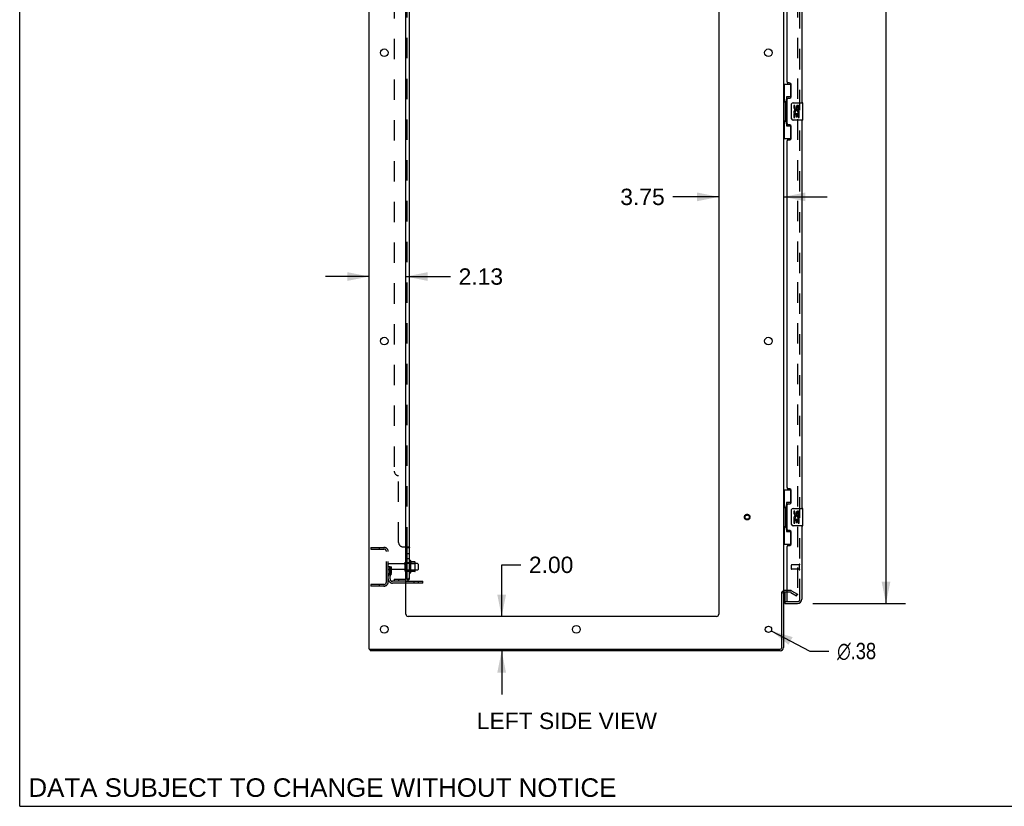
# Model space of a CAD drawing. Header units: inches. Extents: x 0 to 215, y 0 to 139.
# Tile 1 of 98: x 0 to 57, y 0 to 46. Entities that reach past the tile are written whole.
import ezdxf

# ---------------------------------------------------------------- set-up
doc = ezdxf.new("R2010")
doc.units = ezdxf.units.IN
doc.header["$LTSCALE"] = 11.804375
doc.header["$MEASUREMENT"] = 0
doc.linetypes.add('HIDDEN', pattern=[0.2, 0.1, -0.1])
doc.layers.get('0').update_dxf_attribs({"linetype": 'CONTINUOUS'})
for name, color, linetype in [('DEFAULT_2', 8, 'HIDDEN'), ('DIMENSIONS', 7, 'CONTINUOUS'), ('DOOR_ASSEMBLY', 7, 'CONTINUOUS'), ('SUBPANEL', 7, 'CONTINUOUS')]:
    doc.layers.add(name, color=color, linetype=linetype)
doc.styles.get("Standard").update_dxf_attribs({"font": 'arial.ttf'})
doc.styles.add('TEXTSTYLE_1', font='gdt', dxfattribs={"width": 0.8})
doc.dimstyles.new('DIMSTYLE_1', dxfattribs={"dimtxt": 0.946875, "dimasz": 1.2625, "dimexe": 0.09, "dimexo": 0.07, "dimgap": 0.0375, "dimtad": 0, "dimtih": 1, "dimtoh": 1, "dimzin": 4, "dimdsep": 46, "dimtxsty": 'Standard', "dimblk": '_FILLED', "dimblk1": '_FILLED', "dimblk2": '_FILLED', "dimcen": 0.09, "dimadec": 3, "dimazin": 1, "dimtfac": 1, "dimtdec": 3, "dimtofl": 0, "dimtmove": 0, "dimatfit": 3, "dimldrblk": '_FILLED', "dimfxl": 0, "dimtolj": 1, "dimtzin": 4, "dimarcsym": 0})
doc.dimstyles.new('DIMSTYLE_2', dxfattribs={"dimtxt": 0.946875, "dimasz": 1.2625, "dimexe": 0.09, "dimexo": 0.07, "dimgap": 0.09, "dimtad": 0, "dimtih": 1, "dimtoh": 1, "dimzin": 4, "dimdsep": 46, "dimtxsty": 'Standard', "dimblk": '_FILLED', "dimblk1": '_FILLED', "dimblk2": '_FILLED', "dimcen": 0.09, "dimadec": 3, "dimazin": 1, "dimtfac": 1, "dimtdec": 3, "dimtofl": 0, "dimtmove": 0, "dimatfit": 1, "dimldrblk": '_FILLED', "dimfxl": 0, "dimtolj": 1, "dimtzin": 4, "dimarcsym": 0})

# ---------------------------------------------------------------- blocks, each defined once
blk = doc.blocks.new('_FILLED')
at = {"color": 0, "linetype": 'ByBlock'}
blk.add_solid([(0, 0), (-1, 0.2), (-1, -0.2)], dxfattribs=at)
blk = doc.blocks.new('*D9')
at = {"layer": 'DIMENSIONS', "color": 2, "linetype": 'Continuous'}
for p, q in [((45.94, 92.251), (51.32, 92.251)), ((50.184, 92.251), (50.184, 53.317)), ((50.184, 11.751), (50.184, 50.003)), ((45.94, 11.751), (51.32, 11.751))]:
    blk.add_line(p, q, dxfattribs=at)
at = {"layer": 'DIMENSIONS', "color": 2, "linetype": 'Continuous', "xscale": 1.2625, "yscale": 1.2625, "zscale": 1.2625}
for p, rotation in [((50.184, 92.251), 90), ((50.184, 11.751), 270)]:
    blk.add_blockref('_FILLED', p, dxfattribs=dict(at, rotation=rotation))
at = {"layer": 'DIMENSIONS', "color": 2, "linetype": 'Continuous', "insert": (50.184, 52.843), "char_height": 0.9469, "width": 3.9635, "attachment_point": 2, "line_spacing_factor": 0.9}
blk.add_mtext('80.50\\PDOOR', dxfattribs=at)
blk = doc.blocks.new('*D15')
at = {"layer": 'DIMENSIONS', "color": 2, "linetype": 'Continuous'}
for p, q in [((27.92, 11.001), (27.92, 13.987)), ((27.92, 13.987), (29.024, 13.987)), ((27.92, 9.001), (27.92, 6.476))]:
    blk.add_line(p, q, dxfattribs=at)
at = {"layer": 'DIMENSIONS', "color": 2, "linetype": 'Continuous', "xscale": 1.2625, "yscale": 1.2625, "zscale": 1.2625}
for p, rotation in [((27.92, 11.001), 270), ((27.92, 9.001), 90)]:
    blk.add_blockref('_FILLED', p, dxfattribs=dict(at, rotation=rotation))
at = {"layer": 'DIMENSIONS', "color": 2, "linetype": 'Continuous', "insert": (29.498, 14.461), "char_height": 0.9469, "width": 2.57311, "attachment_point": 1, "line_spacing_factor": 0.9}
blk.add_mtext('2.00', dxfattribs=at)
blk = doc.blocks.new('*D16')
at = {"layer": 'DIMENSIONS', "color": 2, "linetype": 'Continuous'}
for p, q in [((20.245, 30.687), (17.72, 30.687)), ((22.37, 30.687), (24.952, 30.687))]:
    blk.add_line(p, q, dxfattribs=at)
at = {"layer": 'DIMENSIONS', "color": 2, "linetype": 'Continuous', "xscale": 1.2625, "yscale": 1.2625, "zscale": 1.2625}
blk.add_blockref('_FILLED', (20.245, 30.687), dxfattribs=at)
at = {"layer": 'DIMENSIONS', "color": 2, "linetype": 'Continuous', "xscale": 1.2625, "yscale": 1.2625, "zscale": 1.2625, "rotation": 180}
blk.add_blockref('_FILLED', (22.37, 30.687), dxfattribs=at)
at = {"layer": 'DIMENSIONS', "color": 2, "linetype": 'Continuous', "insert": (25.426, 31.16), "char_height": 0.9469, "width": 2.57311, "attachment_point": 1, "line_spacing_factor": 0.9}
blk.add_mtext('2.13', dxfattribs=at)
blk = doc.blocks.new('*D17')
at = {"layer": 'DIMENSIONS', "color": 2, "linetype": 'Continuous'}
for p, q in [((40.495, 35.301), (37.838, 35.301)), ((44.245, 35.301), (46.77, 35.301))]:
    blk.add_line(p, q, dxfattribs=at)
at = {"layer": 'DIMENSIONS', "color": 2, "linetype": 'Continuous', "xscale": 1.2625, "yscale": 1.2625, "zscale": 1.2625}
blk.add_blockref('_FILLED', (40.495, 35.301), dxfattribs=at)
at = {"layer": 'DIMENSIONS', "color": 2, "linetype": 'Continuous', "xscale": 1.2625, "yscale": 1.2625, "zscale": 1.2625, "rotation": 180}
blk.add_blockref('_FILLED', (44.245, 35.301), dxfattribs=at)
at = {"layer": 'DIMENSIONS', "color": 2, "linetype": 'Continuous', "insert": (37.365, 35.775), "char_height": 0.9469, "width": 2.57311, "attachment_point": 3, "line_spacing_factor": 0.9}
blk.add_mtext('3.75', dxfattribs=at)
blk = doc.blocks.new('*D23')
at = {"layer": 'DIMENSIONS', "color": 2, "linetype": 'Continuous'}
for p, q in [((43.536, 10.164), (45.775, 8.996)), ((45.775, 8.996), (46.879, 8.996))]:
    blk.add_line(p, q, dxfattribs=at)
at = {"layer": 'DIMENSIONS', "color": 2, "linetype": 'Continuous', "xscale": 1.2625, "yscale": 1.2625, "zscale": 1.2625, "rotation": 152.4363683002}
blk.add_blockref('_FILLED', (43.536, 10.164), dxfattribs=at)
at = {"layer": 'DIMENSIONS', "color": 2, "linetype": 'Continuous', "insert": (47.353, 9.469), "char_height": 0.94688, "width": 3.09993, "attachment_point": 1, "line_spacing_factor": 0.9, "style": 'TEXTSTYLE_1'}
blk.add_mtext('{\\fgdt;n}\\fArial;.38', dxfattribs=at)

msp = doc.modelspace()

# ---------------------------------------------------------------- linework, layer by layer
at = {"color": 7, "linetype": 'Continuous'}
for p, q in [((0, 0), (0, 138.875)), ((22.644, 14.232), (22.644, 13.52)), ((22.899, 14.153), (22.672, 14.153)), ((22.91, 13.62), (22.91, 14.131)), ((23.044, 14.063), (22.91, 14.063)), ((23.074, 14.033), (23.074, 13.718)), ((22.899, 13.598), (22.672, 13.598)), ((23.044, 13.688), (22.91, 13.688)), ((23.349, 12.928), (22.37, 12.928)), ((23.349, 12.928), (23.349, 13.032)), ((44.141, 12.418), (44.245, 12.418)), ((20.297, 9.105), (20.297, 9.001)), ((0, 0), (214.625, 0))]:
    msp.add_line(p, q, dxfattribs=at)
at = {"color": 3, "linetype": 'Continuous'}
for p, q in [((20.245, 9.105), (20.245, 94.897)), ((22.37, 11.126), (22.37, 91.501)), ((40.495, 91.501), (40.495, 11.126)), ((44.245, 91.553), (44.245, 12.449)), ((22.37, 13.032), (23.349, 13.032)), ((44.141, 9.195), (44.141, 12.418)), ((44.245, 12.418), (44.245, 9.19)), ((44.449, 12.397), (44.33, 12.397)), ((40.37, 11.001), (22.495, 11.001)), ((20.245, 9.105), (44.051, 9.105)), ((44.056, 9.001), (20.297, 9.001))]:
    msp.add_line(p, q, dxfattribs=at)
for centre, radius in [((21.12, 43.651), 0.219), ((43.37, 43.651), 0.219), ((21.12, 26.951), 0.219), ((43.37, 26.951), 0.219), ((21.12, 10.251), 0.219), ((32.245, 10.251), 0.219), ((43.37, 10.251), 0.188)]:
    msp.add_circle(centre, radius, dxfattribs=at)
at = {"color": 7, "linetype": 'Continuous'}
for centre, radius, start, end in [((22.394, 14.133), 0.055, 360, 115.9094), ((22.612, 14.21), 0.0384, 34.4497, 180), ((22.044, 13.876), 0.698, 23.9679, 30.6631), ((22.69, 14.163), 0.01, 203.9679, 270), ((22.899, 14.143), 0.01, 5.1938, 90), ((22.769, 14.131), 0.141, 0, 5.2081), ((23.044, 14.033), 0.03, 360, 90), ((23.044, 13.718), 0.03, 270, 0), ((22.394, 13.618), 0.055, 244.0906, 0), ((22.612, 13.542), 0.0384, 180, 325.5503), ((22.044, 13.876), 0.698, 329.3369, 336.0321), ((22.69, 13.588), 0.01, 90, 156.0321), ((22.899, 13.608), 0.01, 270, 354.8062), ((22.769, 13.62), 0.141, 354.7919, 360), ((44.056, 9.19), 0.085, 270, 360)]:
    msp.add_arc(centre, radius, start, end, dxfattribs=at)
at = {"color": 3, "linetype": 'Continuous'}
for centre, radius, start, end in [((44.33, 12.312), 0.085, 90, 180), ((22.495, 11.126), 0.125, 180, 270), ((40.37, 11.126), 0.125, 270, 360), ((44.051, 9.195), 0.09, 270, 360), ((44.056, 9.19), 0.189, 270, 360)]:
    msp.add_arc(centre, radius, start, end, dxfattribs=at)
at = {"layer": 'DEFAULT_2', "color": 8, "linetype": 'HIDDEN'}
for p, q in [((45.057, 91.735), (45.057, 12.266)), ((20.349, 15.001), (21.102, 15.001)), ((20.349, 15.001), (20.349, 14.897)), ((20.349, 14.897), (21.102, 14.897)), ((20.819, 15.001), (20.819, 14.897)), ((21.245, 12.997), (21.245, 14.754)), ((21.349, 12.997), (21.349, 14.754)), ((21.453, 13.876), (21.349, 13.876)), ((22.276, 14.041), (21.379, 14.041)), ((22.276, 13.711), (21.379, 13.711)), ((21.439, 13.535), (21.439, 13.876)), ((21.439, 13.701), (21.543, 13.701)), ((21.453, 13.876), (21.543, 13.876)), ((21.453, 13.175), (21.453, 13.876)), ((21.543, 13.535), (21.543, 13.876)), ((22.339, 13.618), (22.339, 14.133)), ((22.449, 13.618), (22.449, 14.133)), ((22.91, 14.063), (22.449, 14.063)), ((22.574, 14.21), (22.574, 13.542)), ((22.594, 14.059), (22.574, 14.079)), ((22.594, 13.692), (22.574, 13.672)), ((22.594, 14.059), (22.89, 14.059)), ((22.594, 14.059), (22.594, 13.692)), ((22.594, 13.692), (22.89, 13.692)), ((22.89, 14.059), (22.91, 14.079)), ((22.89, 14.059), (22.89, 13.692)), ((22.89, 13.692), (22.91, 13.672)), ((21.437, 13.529), (21.388, 13.462)), ((21.521, 13.469), (21.472, 13.401)), ((22.91, 13.688), (22.449, 13.688)), ((21.102, 12.855), (20.349, 12.855)), ((20.349, 12.855), (20.349, 12.751)), ((21.102, 12.751), (20.349, 12.751)), ((20.819, 12.855), (20.819, 12.751)), ((22.37, 13.032), (21.595, 13.032)), ((22.37, 12.928), (21.595, 12.928)), ((22.846, 12.928), (22.846, 13.032)), ((23.102, 12.928), (23.102, 13.032)), ((44.649, 12.501), (44.33, 12.501)), ((44.649, 12.397), (44.449, 12.397)), ((44.666, 12.392), (45.005, 12.196)), ((44.718, 12.482), (45.057, 12.286)), ((45.005, 12.196), (45.057, 12.286))]:
    msp.add_line(p, q, dxfattribs=at)
for points in [[(45.04, 12.246), (45.04, 12.246), (45.038, 12.247), (45.036, 12.247), (45.034, 12.248), (45.032, 12.249)], [(45.057, 12.266), (45.057, 12.264), (45.057, 12.262), (45.056, 12.26), (45.056, 12.258), (45.055, 12.256), (45.054, 12.254), (45.052, 12.252), (45.051, 12.251), (45.049, 12.249), (45.047, 12.248), (45.046, 12.247), (45.044, 12.247), (45.042, 12.247), (45.04, 12.246)]]:
    msp.add_lwpolyline(points, dxfattribs=at)
for radius in [0.164, 0.124]:
    msp.add_circle((42.141, 16.751), radius, dxfattribs=at)
for centre, radius, start, end in [((21.102, 14.754), 0.246, 0, 90), ((21.102, 14.754), 0.142, 0, 90), ((21.379, 14.011), 0.03, 90, 180), ((21.379, 13.741), 0.03, 180, 270), ((22.276, 14.103), 0.0625, 270, 360), ((22.276, 13.648), 0.0625, 0, 90), ((22.394, 14.133), 0.055, 115.9094, 180), ((21.557, 13.34), 0.208, 144.2461, 180), ((21.595, 13.175), 0.246, 180, 270), ((21.429, 13.535), 0.01, 324.2461, 360), ((21.557, 13.34), 0.104, 144.2461, 180), ((21.595, 13.175), 0.142, 180, 270), ((21.429, 13.535), 0.114, 324.2461, 360), ((22.394, 13.618), 0.055, 180, 244.0906), ((21.102, 12.997), 0.246, 270, 360), ((21.102, 12.997), 0.142, 270, 360), ((44.33, 12.312), 0.189, 90, 180), ((44.649, 12.364), 0.137, 60, 90), ((44.649, 12.364), 0.033, 60, 90)]:
    msp.add_arc(centre, radius, start, end, dxfattribs=at)
at = {"layer": 'DOOR_ASSEMBLY', "color": 8, "linetype": 'HIDDEN'}
for p, q in [((45.199, 11.997), (45.199, 92.004)), ((44.699, 13.969), (44.699, 13.741)), ((45.156, 13.979), (44.709, 13.979)), ((45.156, 13.731), (44.709, 13.731)), ((45.156, 13.997), (45.156, 13.713)), ((44.469, 11.855), (45.056, 11.855))]:
    msp.add_line(p, q, dxfattribs=at)
at = {"layer": 'DOOR_ASSEMBLY', "color": 3, "linetype": 'Continuous'}
for p, q in [((45.303, 63.251), (45.303, 40.751)), ((44.449, 41.958), (44.449, 62.043)), ((44.569, 41.898), (44.509, 41.898)), ((44.699, 41.148), (44.699, 41.768)), ((44.449, 39.543), (44.449, 40.958)), ((44.509, 41.018), (44.569, 41.018)), ((44.569, 39.483), (44.509, 39.483)), ((45.303, 39.751), (45.303, 17.251)), ((44.699, 38.733), (44.699, 39.353)), ((44.449, 18.458), (44.449, 38.543)), ((44.509, 38.603), (44.569, 38.603)), ((44.569, 18.398), (44.509, 18.398)), ((44.699, 17.648), (44.699, 18.268)), ((44.449, 16.043), (44.449, 17.458)), ((44.509, 17.518), (44.569, 17.518)), ((44.569, 15.983), (44.509, 15.983)), ((45.303, 16.251), (45.303, 11.997)), ((44.699, 15.233), (44.699, 15.853)), ((44.449, 11.875), (44.449, 15.043)), ((44.509, 15.103), (44.569, 15.103)), ((44.324, 11.751), (45.056, 11.751))]:
    msp.add_line(p, q, dxfattribs=at)
at = {"layer": 'DOOR_ASSEMBLY', "color": 7, "linetype": 'Continuous'}
for p, q in [((44.245, 41.826), (44.685, 41.826)), ((44.284, 41.826), (44.284, 40.801)), ((44.649, 41.826), (44.649, 41.046)), ((44.649, 41.091), (44.422, 41.091)), ((44.422, 41.091), (44.422, 39.411)), ((44.262, 40.801), (44.385, 40.801)), ((44.262, 40.801), (44.262, 39.701)), ((44.385, 40.831), (44.385, 40.852)), ((44.385, 39.701), (44.385, 40.801)), ((44.708, 39.851), (44.708, 40.651)), ((44.808, 40.751), (45.348, 40.751)), ((44.908, 40.597), (44.845, 40.597)), ((44.845, 40.597), (44.845, 40.46)), ((44.908, 40.46), (44.908, 40.597)), ((44.973, 40.523), (44.974, 40.454)), ((45.034, 40.46), (45.034, 40.502)), ((45.097, 40.502), (45.097, 40.366)), ((45.16, 40.366), (45.16, 40.502)), ((45.363, 39.766), (45.363, 40.736)), ((44.864, 40.135), (44.845, 40.135)), ((44.845, 40.135), (44.845, 39.905)), ((44.898, 40.135), (44.926, 40.155)), ((44.898, 40.135), (45.16, 40.135)), ((44.908, 40.073), (44.973, 40.073)), ((44.908, 39.905), (44.908, 40.073)), ((44.973, 40.073), (44.973, 39.936)), ((44.973, 39.936), (45.034, 39.936)), ((45.034, 40.073), (45.097, 40.073)), ((45.034, 39.936), (45.034, 40.073)), ((45.089, 40.171), (45.147, 40.146)), ((45.097, 40.366), (45.16, 40.366)), ((45.097, 40.073), (45.097, 39.905)), ((45.16, 39.905), (45.16, 40.135)), ((44.262, 39.701), (44.385, 39.701)), ((44.284, 39.701), (44.284, 38.676)), ((44.385, 39.65), (44.385, 39.671)), ((44.422, 39.411), (44.649, 39.411)), ((44.649, 39.456), (44.649, 38.676)), ((45.348, 39.751), (44.808, 39.751)), ((44.845, 39.905), (44.908, 39.905)), ((45.097, 39.905), (45.16, 39.905)), ((44.245, 38.676), (44.685, 38.676)), ((44.245, 18.326), (44.685, 18.326)), ((44.284, 18.326), (44.284, 17.301)), ((44.649, 18.326), (44.649, 17.546)), ((44.262, 17.301), (44.385, 17.301)), ((44.262, 17.301), (44.262, 16.201)), ((44.385, 17.331), (44.385, 17.352)), ((44.385, 16.201), (44.385, 17.301)), ((44.649, 17.591), (44.422, 17.591)), ((44.422, 17.591), (44.422, 15.911)), ((44.708, 16.351), (44.708, 17.151)), ((44.808, 17.251), (45.348, 17.251)), ((45.363, 16.266), (45.363, 17.236)), ((44.908, 17.097), (44.845, 17.097)), ((44.845, 17.097), (44.845, 16.96)), ((44.864, 16.635), (44.845, 16.635)), ((44.845, 16.635), (44.845, 16.405)), ((44.898, 16.635), (44.926, 16.655)), ((44.898, 16.635), (45.16, 16.635)), ((44.908, 16.96), (44.908, 17.097)), ((44.908, 16.573), (44.973, 16.573)), ((44.908, 16.405), (44.908, 16.573)), ((44.973, 17.023), (44.974, 16.954)), ((44.973, 16.573), (44.973, 16.436)), ((45.034, 16.96), (45.034, 17.002)), ((45.034, 16.573), (45.097, 16.573)), ((45.034, 16.436), (45.034, 16.573)), ((45.089, 16.671), (45.147, 16.646)), ((45.097, 17.002), (45.097, 16.866)), ((45.097, 16.866), (45.16, 16.866)), ((45.097, 16.573), (45.097, 16.405)), ((45.16, 16.866), (45.16, 17.002)), ((45.16, 16.405), (45.16, 16.635)), ((44.262, 16.201), (44.385, 16.201)), ((44.284, 16.201), (44.284, 15.176)), ((44.385, 16.15), (44.385, 16.171)), ((45.348, 16.251), (44.808, 16.251)), ((44.845, 16.405), (44.908, 16.405)), ((44.973, 16.436), (45.034, 16.436)), ((45.097, 16.405), (45.16, 16.405)), ((44.422, 15.911), (44.649, 15.911)), ((44.649, 15.956), (44.649, 15.176)), ((44.245, 15.176), (44.685, 15.176)), ((44.324, 12.397), (44.324, 11.875)), ((44.324, 11.855), (44.463, 11.855)), ((44.324, 11.855), (44.324, 11.751))]:
    msp.add_line(p, q, dxfattribs=at)
for points in [[(44.422, 41.067), (44.422, 41.064), (44.423, 41.06), (44.423, 41.056), (44.425, 41.052), (44.426, 41.047), (44.428, 41.042), (44.431, 41.036), (44.434, 41.03), (44.437, 41.024), (44.441, 41.017), (44.445, 41.01), (44.45, 41.002), (44.456, 40.993), (44.458, 40.99)], [(44.708, 40.651), (44.708, 40.657), (44.709, 40.663), (44.71, 40.669), (44.711, 40.675), (44.713, 40.681), (44.715, 40.687)], [(44.458, 39.512), (44.456, 39.508), (44.45, 39.5), (44.445, 39.492), (44.441, 39.485), (44.437, 39.478), (44.434, 39.471), (44.431, 39.465), (44.428, 39.46), (44.426, 39.455), (44.425, 39.45), (44.423, 39.446), (44.423, 39.442), (44.422, 39.438), (44.422, 39.435)], [(44.715, 39.815), (44.713, 39.82), (44.711, 39.826), (44.71, 39.832), (44.709, 39.838), (44.708, 39.845), (44.708, 39.851)], [(44.422, 17.567), (44.422, 17.564), (44.423, 17.56), (44.423, 17.556), (44.425, 17.552), (44.426, 17.547), (44.428, 17.542), (44.431, 17.536), (44.434, 17.53), (44.437, 17.524), (44.441, 17.517), (44.445, 17.51), (44.45, 17.502), (44.456, 17.493), (44.458, 17.49)], [(44.708, 17.151), (44.708, 17.157), (44.709, 17.163), (44.71, 17.169), (44.711, 17.175), (44.713, 17.181), (44.715, 17.187)], [(44.458, 16.012), (44.456, 16.008), (44.45, 16), (44.445, 15.992), (44.441, 15.985), (44.437, 15.978), (44.434, 15.971), (44.431, 15.965), (44.428, 15.96), (44.426, 15.955), (44.425, 15.95), (44.423, 15.946), (44.423, 15.942), (44.422, 15.938), (44.422, 15.935)], [(44.715, 16.315), (44.713, 16.32), (44.711, 16.326), (44.71, 16.332), (44.709, 16.338), (44.708, 16.345), (44.708, 16.351)]]:
    msp.add_lwpolyline(points, dxfattribs=at)
at = {"layer": 'DOOR_ASSEMBLY', "color": 3, "linetype": 'Continuous'}
for centre, radius, start, end in [((44.509, 41.958), 0.06, 180, 270), ((44.569, 41.768), 0.13, 0, 90), ((44.569, 41.148), 0.13, 270, 360), ((44.509, 40.958), 0.06, 90, 180), ((44.509, 39.543), 0.06, 180, 270), ((44.569, 39.353), 0.13, 0, 90), ((44.509, 38.543), 0.06, 90, 180), ((44.569, 38.733), 0.13, 270, 360), ((44.509, 18.458), 0.06, 180, 270), ((44.569, 18.268), 0.13, 0, 90), ((44.509, 17.458), 0.06, 90, 180), ((44.569, 17.648), 0.13, 270, 360), ((44.509, 16.043), 0.06, 180, 270), ((44.569, 15.853), 0.13, 0, 90), ((44.509, 15.043), 0.06, 90, 180), ((44.569, 15.233), 0.13, 270, 360), ((45.056, 11.997), 0.246, 270, 360), ((44.469, 11.875), 0.02, 180, 270)]:
    msp.add_arc(centre, radius, start, end, dxfattribs=at)
at = {"layer": 'DOOR_ASSEMBLY', "color": 7, "linetype": 'Continuous'}
for centre, radius, start, end in [((44.808, 40.651), 0.1, 90, 158.8004), ((45.066, 40.502), 0.0943, 68.6999, 167.4338), ((45.066, 40.502), 0.0314, 0, 180.0485), ((45.066, 40.502), 0.0943, 0, 68.6704), ((45.348, 40.736), 0.015, 0, 90), ((44.94, 40.46), 0.0943, 180, 360), ((44.999, 40.209), 0.154, 161.4199, 206.1963), ((45.003, 40.209), 0.157, 336.5966, 161.8791), ((45.003, 40.209), 0.157, 205.737, 207.8532), ((44.94, 40.46), 0.0314, 180, 261.2295), ((45.003, 40.209), 0.0943, 336.5966, 215.1122), ((44.939, 40.465), 0.0362, 263.4285, 341.7628), ((44.808, 39.851), 0.1, 201.205, 270), ((45.348, 39.766), 0.015, 270, 360), ((44.808, 17.151), 0.1, 90, 158.8004), ((45.348, 17.236), 0.015, 0, 90), ((44.94, 16.96), 0.0943, 180, 360), ((44.999, 16.709), 0.154, 161.4199, 206.1963), ((45.003, 16.709), 0.157, 336.5966, 161.8791), ((45.003, 16.709), 0.157, 205.737, 207.8532), ((44.94, 16.96), 0.0314, 180, 261.2295), ((45.003, 16.709), 0.0943, 336.5966, 215.1122), ((44.939, 16.965), 0.0362, 263.4285, 341.7628), ((45.066, 17.002), 0.0943, 68.6999, 167.4338), ((45.066, 17.002), 0.0314, 0, 180.0485), ((45.066, 17.002), 0.0943, 0, 68.6704), ((44.808, 16.351), 0.1, 201.205, 270), ((45.348, 16.266), 0.015, 270, 360), ((44.344, 11.875), 0.02, 180, 257.1429), ((45.139, 12.141), 0.26, 267.4063, 270)]:
    msp.add_arc(centre, radius, start, end, dxfattribs=at)
at = {"layer": 'DOOR_ASSEMBLY', "color": 8, "linetype": 'HIDDEN'}
for centre, radius, start, end in [((44.709, 13.969), 0.01, 90, 180), ((44.709, 13.741), 0.01, 180, 270), ((45.177, 13.997), 0.0215, 0, 180), ((45.177, 13.713), 0.0215, 180, 360), ((45.056, 11.997), 0.142, 270, 360)]:
    msp.add_arc(centre, radius, start, end, dxfattribs=at)
at = {"layer": 'DOOR_ASSEMBLY', "color": 7, "linetype": 'Continuous'}
for centre, start_param, end_param in [((44.489, 40.841), 0.699287, 1.51401), ((44.489, 40.841), -4.655602, -3.84088), ((44.489, 39.66), 0.699287, 1.51401), ((44.489, 39.66), -4.655602, -3.84088), ((44.489, 17.341), 0.699287, 1.51401), ((44.489, 17.341), -4.655602, -3.84088), ((44.489, 16.16), 0.699287, 1.51401), ((44.489, 16.16), -4.655602, -3.84088)]:
    msp.add_ellipse(centre, major_axis=(0, 0.18), ratio=0.579493, start_param=start_param, end_param=end_param, dxfattribs=at)
at = {"layer": 'SUBPANEL', "color": 3, "linetype": 'Continuous'}
for p, q in [((22.574, 13.157), (22.574, 90.845)), ((22.37, 15.032), (22.52, 15.032))]:
    msp.add_line(p, q, dxfattribs=at)
at = {"layer": 'SUBPANEL', "color": 8, "linetype": 'HIDDEN'}
for p, q in [((22.449, 14.997), (22.449, 89.005)), ((21.699, 84.595), (21.699, 19.407)), ((21.949, 15.282), (21.949, 19.157)), ((22.199, 15.032), (22.37, 15.032)), ((22.574, 14.998), (22.574, 14.997)), ((22.449, 14.635), (22.574, 14.635)), ((22.449, 14.354), (22.574, 14.354)), ((22.449, 14.126), (22.574, 14.126)), ((21.699, 13.157), (22.337, 13.157)), ((21.699, 13.157), (21.699, 13.032)), ((21.949, 13.157), (21.949, 13.032)), ((22.473, 13.157), (22.423, 13.198)), ((22.445, 13.18), (22.445, 13.18)), ((22.448, 13.177), (22.449, 13.177)), ((22.449, 13.626), (22.574, 13.626)), ((22.337, 13.032), (21.699, 13.032))]:
    msp.add_line(p, q, dxfattribs=at)
at = {"layer": 'SUBPANEL', "color": 7, "linetype": 'Continuous'}
for p, q in [((22.449, 14.997), (22.574, 14.997)), ((22.449, 13.157), (22.449, 14.997)), ((22.449, 13.157), (22.574, 13.157)), ((22.52, 13.119), (22.473, 13.157))]:
    msp.add_line(p, q, dxfattribs=at)
at = {"layer": 'SUBPANEL', "color": 8, "linetype": 'HIDDEN'}
for points in [[(22.423, 15.032), (22.423, 15.03), (22.423, 15.029), (22.423, 15.027)], [(22.423, 15.025), (22.424, 15.024), (22.424, 15.022), (22.425, 15.021), (22.426, 15.019), (22.428, 15.018), (22.429, 15.016), (22.431, 15.015), (22.433, 15.014)], [(22.442, 15.007), (22.444, 15.005), (22.445, 15.004), (22.447, 15.003), (22.448, 15.001)], [(22.448, 15), (22.449, 14.998), (22.449, 14.997)], [(22.52, 15.032), (22.522, 15.03), (22.524, 15.029), (22.527, 15.027), (22.53, 15.026)], [(22.561, 15.012), (22.563, 15.01), (22.566, 15.009), (22.569, 15.007), (22.57, 15.005), (22.572, 15.003)], [(22.509, 13.157), (22.509, 13.157), (22.509, 13.157), (22.508, 13.157), (22.508, 13.157), (22.508, 13.157), (22.507, 13.157), (22.507, 13.157), (22.506, 13.157), (22.505, 13.157), (22.505, 13.158), (22.504, 13.158), (22.503, 13.158), (22.503, 13.158), (22.502, 13.158), (22.501, 13.158), (22.501, 13.158), (22.5, 13.158), (22.499, 13.159), (22.498, 13.159), (22.498, 13.159), (22.497, 13.159), (22.496, 13.159), (22.495, 13.159), (22.495, 13.16), (22.494, 13.16), (22.493, 13.16), (22.492, 13.16), (22.491, 13.161), (22.491, 13.161), (22.49, 13.161), (22.489, 13.161), (22.488, 13.161), (22.487, 13.162), (22.486, 13.162), (22.485, 13.162), (22.484, 13.163), (22.484, 13.163), (22.483, 13.163), (22.482, 13.163), (22.481, 13.164), (22.48, 13.164), (22.479, 13.164), (22.478, 13.165), (22.477, 13.165), (22.476, 13.165), (22.475, 13.166), (22.474, 13.166), (22.473, 13.167), (22.472, 13.167), (22.471, 13.167), (22.47, 13.168), (22.469, 13.168), (22.468, 13.169), (22.467, 13.169), (22.466, 13.169), (22.465, 13.17), (22.464, 13.17), (22.463, 13.171), (22.462, 13.171), (22.461, 13.171), (22.46, 13.172), (22.459, 13.172), (22.459, 13.173), (22.458, 13.173), (22.457, 13.173), (22.456, 13.174), (22.455, 13.174), (22.455, 13.175), (22.454, 13.175), (22.453, 13.175), (22.452, 13.176), (22.452, 13.176), (22.451, 13.176), (22.45, 13.177), (22.45, 13.177), (22.449, 13.178), (22.448, 13.178), (22.448, 13.178), (22.447, 13.179), (22.447, 13.179), (22.446, 13.179), (22.446, 13.18), (22.445, 13.18), (22.445, 13.18), (22.445, 13.18)], [(22.445, 13.18), (22.445, 13.18), (22.445, 13.18), (22.445, 13.18), (22.446, 13.179), (22.446, 13.179), (22.446, 13.179), (22.447, 13.179), (22.447, 13.178), (22.448, 13.178), (22.448, 13.177)], [(22.448, 13.161), (22.449, 13.159), (22.449, 13.157)], [(22.506, 13.157), (22.506, 13.157), (22.507, 13.157), (22.507, 13.157), (22.508, 13.157), (22.508, 13.157), (22.508, 13.157), (22.509, 13.157)]]:
    msp.add_lwpolyline(points, dxfattribs=at)
at = {"layer": 'SUBPANEL', "color": 7, "linetype": 'Continuous'}
for points in [[(22.423, 15.032), (22.423, 15.03), (22.423, 15.029), (22.423, 15.027), (22.423, 15.025), (22.424, 15.024), (22.424, 15.022), (22.425, 15.021), (22.426, 15.019), (22.428, 15.018), (22.429, 15.016), (22.431, 15.015), (22.433, 15.014), (22.434, 15.012), (22.438, 15.01)], [(22.438, 15.01), (22.44, 15.008), (22.442, 15.007), (22.444, 15.005), (22.445, 15.004), (22.447, 15.003), (22.448, 15.001), (22.448, 15), (22.449, 14.998), (22.449, 14.997)], [(22.423, 13.198), (22.423, 13.197), (22.423, 13.197), (22.423, 13.196), (22.423, 13.195), (22.424, 13.194), (22.424, 13.192), (22.425, 13.191), (22.426, 13.19), (22.428, 13.188), (22.429, 13.186), (22.431, 13.185), (22.434, 13.181)], [(22.434, 13.181), (22.436, 13.179), (22.438, 13.176), (22.44, 13.174), (22.442, 13.172), (22.444, 13.169)], [(22.444, 13.169), (22.445, 13.167), (22.447, 13.165), (22.448, 13.163), (22.448, 13.161)]]:
    msp.add_lwpolyline(points, dxfattribs=at)
at = {"layer": 'SUBPANEL', "color": 3, "linetype": 'Continuous'}
for points in [[(22.52, 15.032), (22.522, 15.03), (22.524, 15.029), (22.527, 15.027), (22.53, 15.026), (22.533, 15.024), (22.537, 15.023), (22.541, 15.021)], [(22.541, 15.021), (22.548, 15.018), (22.551, 15.017), (22.555, 15.015), (22.558, 15.014), (22.561, 15.012), (22.563, 15.01), (22.566, 15.009), (22.569, 15.007), (22.57, 15.005), (22.572, 15.003), (22.573, 15.001), (22.573, 15), (22.574, 14.998), (22.574, 14.997)], [(22.52, 13.119), (22.522, 13.121), (22.524, 13.123), (22.527, 13.125), (22.53, 13.127), (22.533, 13.129), (22.537, 13.13), (22.541, 13.132), (22.544, 13.134), (22.551, 13.137)], [(22.551, 13.137), (22.555, 13.138), (22.558, 13.14), (22.561, 13.141), (22.563, 13.143), (22.566, 13.145), (22.569, 13.147), (22.57, 13.149), (22.572, 13.15), (22.573, 13.152), (22.573, 13.154), (22.574, 13.156), (22.574, 13.157)]]:
    msp.add_lwpolyline(points, dxfattribs=at)
at = {"layer": 'SUBPANEL', "color": 8, "linetype": 'HIDDEN'}
for centre, radius, start, end in [((21.949, 19.407), 0.25, 180, 270), ((22.199, 15.282), 0.25, 180, 270), ((22.337, 13.269), 0.112, 270, 287.1415), ((22.337, 13.269), 0.237, 320.5658, 360), ((22.337, 13.269), 0.237, 270, 278.0054)]:
    msp.add_arc(centre, radius, start, end, dxfattribs=at)
at = {"layer": 'SUBPANEL', "color": 7, "linetype": 'Continuous'}
msp.add_arc((22.337, 13.269), 0.112, 287.1415, 360, dxfattribs=at)
at = {"layer": 'SUBPANEL', "color": 3, "linetype": 'Continuous'}
msp.add_arc((22.337, 13.269), 0.237, 278.0054, 320.5658, dxfattribs=at)

# ---------------------------------------------------------------- texts
at = {"layer": 'DIMENSIONS', "color": 2, "linetype": 'Continuous', "attachment_point": 2, "line_spacing_factor": 0.9}
for s, insert, char_height, width in [('LEFT SIDE VIEW', (31.698, 5.423), 0.94688, 10.41211), ('DATA SUBJECT TO CHANGE WITHOUT NOTICE', (17.536, 1.621), 1.07313, 33.99692)]:
    msp.add_mtext(s, dxfattribs=dict(at, insert=insert, char_height=char_height, width=width))

# ---------------------------------------------------------------- dimensions: what is measured, and where the dimension line sits
at = {"layer": 'DIMENSIONS', "color": 2, "linetype": 'Continuous'}
dim = msp.add_linear_dim(base=(50.184, 11.751), p1=(45.87, 92.251), p2=(45.87, 11.751), angle=270, text='<>\\PDOOR', dimstyle='DIMSTYLE_1', dxfattribs=at)
dim.commit()
dim.dimension.update_dxf_attribs({"geometry": '*D9', "text_midpoint": (50.184, 51.66), "dimtype": 160})
for base, p1, p2, picture, middle in [((44.245, 35.301), (40.495, 11.126), (44.245, 12.449), '*D17', (36.08, 35.296)), ((22.369830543, 30.686686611), (20.244830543, 9.104841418), (22.369830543, 11.125841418), '*D16', (26.700519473, 30.681406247))]:
    dim = msp.add_linear_dim(base=base, p1=p1, p2=p2, dimstyle='DIMSTYLE_1', dxfattribs=at)
    dim.commit()
    dim.dimension.update_dxf_attribs({"geometry": picture, "text_midpoint": middle, "dimtype": 160})
dim = msp.add_linear_dim(base=(27.92, 11.001), p1=(20.357, 9.001), p2=(22.495, 11.001), angle=90, dimstyle='DIMSTYLE_1', dxfattribs=at)
dim.commit()
dim.dimension.update_dxf_attribs({"geometry": '*D15', "text_midpoint": (30.772, 13.982), "dimtype": 160})
dim = msp.add_diameter_dim_2p(p1=(43.53605, 10.16408), p2=(43.20361, 10.3376), text='%%c<>', dimstyle='DIMSTYLE_2', override={"dimpost": '<>'}, dxfattribs=at)
dim.commit()
dim.dimension.update_dxf_attribs({"geometry": '*D23', "text_midpoint": (48.90271, 8.99559), "dimtype": 163})

doc.saveas('drawing.dxf')
